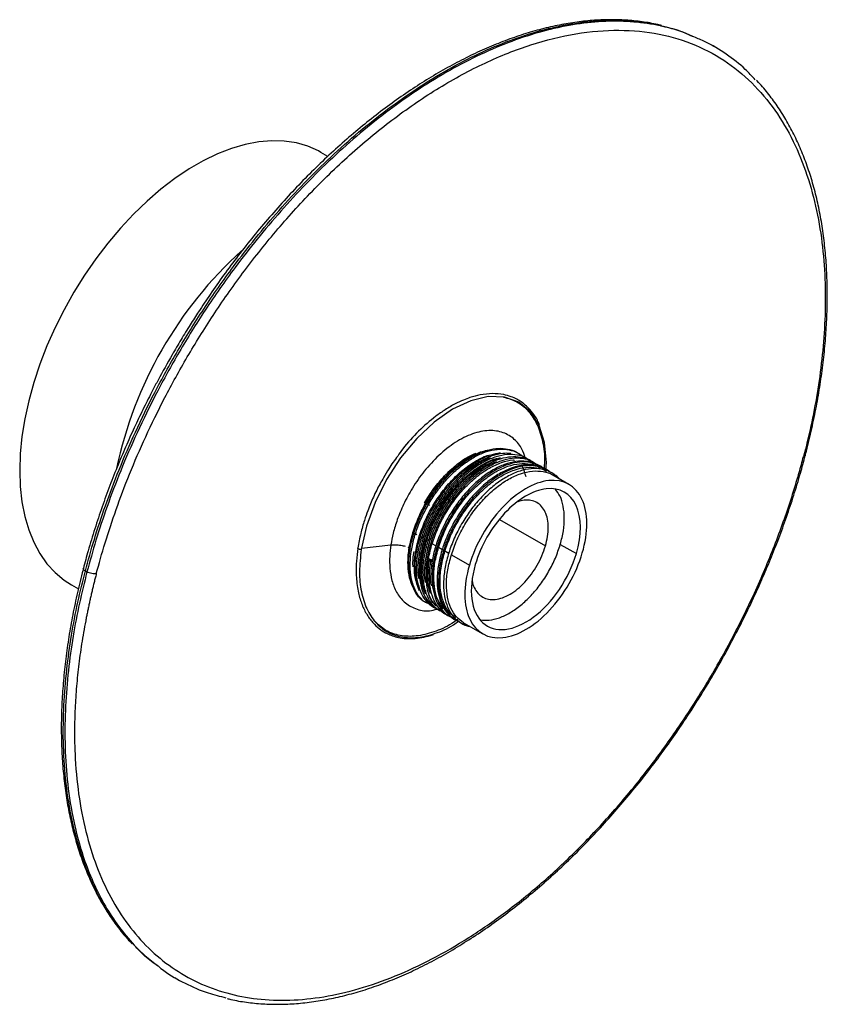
# Paper-space layout '_Isométrica' of a CAD drawing. Header units: inches. Extents: x -1.4 to 5.61, y -5.52 to 3.02.
import ezdxf

# ---------------------------------------------------------------- set-up
doc = ezdxf.new("R2010")
doc.units = ezdxf.units.IN
doc.header["$MEASUREMENT"] = 0

psp = doc.layouts.new('_Isométrica')

# ---------------------------------------------------------------- linework, layer by layer
at = {"color": 7, "linetype": 'Continuous', "lineweight": 25}
for p, q in [((4.6251, 2.7878), (4.6111, 2.7958)), ((1.2753, 1.8345), (1.2146, 1.8695)), ((2.9754, -0.7748), (2.9536, -0.7569)), ((3.367, -1.0092), (3.2284, -0.9292)), ((2.159, -1.1937), (2.1147, -1.1681)), ((2.7648, -1.3129), (3.1634, -1.543)), ((2.0466, -1.4469), (2.0127, -1.4274)), ((1.5672, -1.5634), (1.822, -1.5338)), ((2.1022, -1.479), (2.0901, -1.472)), ((2.2136, -1.5433), (2.1798, -1.5238)), ((3.2924, -1.529), (3.4316, -1.6093)), ((1.9698, -1.5541), (1.993, -1.5635)), ((2.0336, -1.5866), (2.0488, -1.5954)), ((2.0725, -1.6091), (2.1044, -1.6276)), ((2.2693, -1.5755), (2.2354, -1.5559)), ((2.325, -1.6076), (2.2911, -1.5881)), ((2.3468, -1.6202), (2.5029, -1.7103)), ((2.1601, -1.6597), (2.1282, -1.6413)), ((2.156, -1.6665), (2.1602, -1.6594)), ((2.1838, -1.6736), (2.1602, -1.6594)), ((2.1681, -1.6737), (2.1838, -1.6736)), ((-0.8288, -1.7596), (-0.8148, -1.7676)), ((-0.9502, -1.8805), (-0.8897, -1.9154)), ((2.1903, -2.0295), (2.185, -2.0246)), ((2.4526, -2.2088), (2.619, -2.3049)), ((-0.0538, -5.2851), (-0.0399, -5.2931))]:
    psp.add_line(p, q, dxfattribs=at)
at = {"color": 7, "linetype": 'Continuous', "lineweight": 25, "flags": 128}
for points in [[(1.2146, 1.8695), (1.1927, 1.8817), (1.1004, 1.9228), (1.0018, 1.9514), (0.8976, 1.9674), (0.7885, 1.9705), (0.675, 1.9608), (0.5581, 1.9384), (0.4384, 1.9034), (0.3167, 1.856), (0.1938, 1.7965), (0.0705, 1.7253), (-0.0524, 1.6429), (-0.174, 1.5498), (-0.2937, 1.4466), (-0.4107, 1.3341), (-0.5241, 1.2128), (-0.6333, 1.0836), (-0.7375, 0.9474), (-0.836, 0.8049), (-0.9283, 0.6573), (-1.0137, 0.5053), (-1.0917, 0.35), (-1.1617, 0.1924), (-1.2234, 0.0335), (-1.2762, -0.1256), (-1.3199, -0.284), (-1.3542, -0.4405), (-1.3789, -0.5942), (-1.3937, -0.7441), (-1.3987, -0.8893), (-1.3937, -1.0286), (-1.3789, -1.1614), (-1.3542, -1.2866), (-1.3199, -1.4036), (-1.2762, -1.5115), (-1.2234, -1.6096), (-1.1617, -1.6973), (-1.0917, -1.774), (-1.0137, -1.8393), (-0.9502, -1.8805)], [(3.1667, -0.8868), (3.1719, -0.8192), (3.1555, -0.6461), (3.1086, -0.4978), (3.0329, -0.38), (2.9314, -0.2973), (2.808, -0.2528), (2.6674, -0.2482), (2.5151, -0.2838), (2.3568, -0.3581), (2.1987, -0.4684), (2.0468, -0.6102), (1.907, -0.7783), (1.7846, -0.9661), (1.6844, -1.1665), (1.6102, -1.3717), (1.5648, -1.5738), (1.5648, -1.5738)]]:
    psp.add_lwpolyline(points, dxfattribs=at)
at = {"color": 7, "linetype": 'Continuous', "lineweight": 25}
psp.add_arc((2.9034, -1.605), 3.5389, 132.18629, 168.04419, dxfattribs=at)
for points, knots in [([(-0.8288, -1.7596), (-0.8037, -1.6685), (-0.752, -1.4804), (-0.6543, -1.1875), (-0.5363, -0.8764), (-0.3941, -0.5477), (-0.2256, -0.2035), (-0.0283, 0.1537), (0.1994, 0.5199), (0.428, 0.8459), (0.6485, 1.1296), (0.853, 1.3712), (1.0708, 1.6067), (1.3013, 1.8333), (1.5431, 2.0481), (1.7948, 2.2482), (2.0544, 2.4306), (2.3198, 2.5924), (2.5885, 2.7311), (2.8579, 2.8444), (3.1252, 2.9305), (3.3874, 2.9879), (3.6423, 3.0165), (3.8859, 3.0136), (4.0655, 2.9952), (4.159, 2.9688), (4.1799, 2.9629)], [0, 0, 0, 0, 0.034995, 0.0722403, 0.1118636, 0.1539837, 0.1987048, 0.2461091, 0.2962479, 0.3491318, 0.3859043, 0.4238546, 0.462943, 0.5031159, 0.5443043, 0.5864243, 0.6293772, 0.6730496, 0.7173151, 0.7620363, 0.8070664, 0.8522526, 0.8974388, 0.9424689, 0.98719, 1, 1, 1, 1]), ([(4.4519, 2.8698), (4.4176, 2.885), (4.3162, 2.9302), (4.1318, 2.9757), (3.9006, 3.0071), (3.656, 3.0081), (3.4014, 2.98), (3.1391, 2.9224), (2.8718, 2.8364), (2.6024, 2.7231), (2.3337, 2.5844), (2.0683, 2.4226), (1.8087, 2.2402), (1.557, 2.0401), (1.3152, 1.8253), (1.0848, 1.5987), (0.8669, 1.3632), (0.6624, 1.1215), (0.4419, 0.8378), (0.2133, 0.5119), (-0.0144, 0.1457), (-0.2117, -0.2115), (-0.3802, -0.5558), (-0.5224, -0.8844), (-0.6404, -1.1955), (-0.7381, -1.4885), (-0.7898, -1.6765), (-0.8148, -1.7676)], [0, 0, 0, 0, 0.021426, 0.063422, 0.10585, 0.148572, 0.191441, 0.234311, 0.277032, 0.319461, 0.361457, 0.40289, 0.443641, 0.483602, 0.522678, 0.560792, 0.597876, 0.633881, 0.668768, 0.71894, 0.766509, 0.811483, 0.853911, 0.893872, 0.931463, 0.966799, 1, 1, 1, 1]), ([(4.1704, 2.969), (4.1595, 2.9719), (4.1048, 2.9865), (4.0018, 3.0028), (3.8616, 3.0174), (3.7174, 3.0211), (3.5698, 3.0147), (3.4193, 2.9982), (3.2661, 2.9715), (3.1107, 2.9349), (2.9534, 2.8882), (2.7946, 2.8318), (2.6347, 2.7658), (2.4741, 2.6902), (2.3131, 2.6054), (2.1521, 2.5116), (1.9916, 2.409), (1.8319, 2.2978), (1.6734, 2.1784), (1.5165, 2.0511), (1.3615, 1.9163), (1.2089, 1.7743), (1.0591, 1.6255), (0.9126, 1.4706), (0.7698, 1.3102), (0.6314, 1.145), (0.4984, 0.9766), (0.3725, 0.8077), (0.2578, 0.6451), (0.1616, 0.5013), (0.0777, 0.3703), (0.0009, 0.2459), (-0.0502, 0.1583), (-0.0758, 0.1146)], [0, 0, 0, 0, 0.008559, 0.043201, 0.077879, 0.112595, 0.147346, 0.182125, 0.216928, 0.251748, 0.286577, 0.321411, 0.356245, 0.391074, 0.425893, 0.460699, 0.495487, 0.530254, 0.564995, 0.599704, 0.634373, 0.668991, 0.703539, 0.737992, 0.772307, 0.806409, 0.840154, 0.873223, 0.904754, 0.932579, 0.953268, 0.976634, 1, 1, 1, 1]), ([(-0.7338, -1.7852), (-0.6882, -1.6113), (-0.6318, -1.425), (-0.5263, -1.1274), (-0.4876, -1.0251), (-0.4023, -0.8148), (-0.3557, -0.7067), (-0.2539, -0.4854), (-0.1987, -0.3721), (-0.0787, -0.1413), (-0.014, -0.0237), (0.1254, 0.2145), (0.2002, 0.3351), (0.3602, 0.5776), (0.4455, 0.6995), (0.6265, 0.9425), (0.7223, 1.0635), (0.9241, 1.3021), (1.0301, 1.4196), (1.2516, 1.6481), (1.367, 1.7591), (1.6057, 1.9713), (1.7291, 2.0725), (1.9818, 2.2617), (2.1111, 2.3498), (2.3732, 2.5097), (2.506, 2.5815), (2.772, 2.7062), (2.9053, 2.7591), (3.1693, 2.8441), (3.3, 2.8762), (3.5557, 2.9186), (3.6807, 2.9289), (3.9221, 2.9276), (4.0385, 2.9161), (4.2604, 2.8722), (4.3659, 2.8399), (4.5642, 2.7563), (4.657, 2.705), (4.829, 2.5862), (4.9081, 2.5185), (5.0524, 2.3698), (5.1174, 2.2887), (5.2338, 2.1162), (5.2851, 2.0247), (5.3745, 1.8344), (5.4127, 1.7356), (5.4771, 1.5333), (5.5033, 1.4299), (5.545, 1.2208), (5.5605, 1.1151), (5.5822, 0.9036), (5.5884, 0.7978), (5.5928, 0.5875), (5.591, 0.4831), (5.5808, 0.277), (5.5724, 0.1753), (5.5502, -0.0246), (5.5364, -0.1227), (5.4885, -0.4109), (5.448, -0.5944), (5.4024, -0.7684)], [0, 0, 0, 0, 0.0625, 0.0625, 0.09375, 0.09375, 0.125, 0.125, 0.15625, 0.15625, 0.1875, 0.1875, 0.21875, 0.21875, 0.25, 0.25, 0.28125, 0.28125, 0.3125, 0.3125, 0.34375, 0.34375, 0.375, 0.375, 0.40625, 0.40625, 0.4375, 0.4375, 0.46875, 0.46875, 0.5, 0.5, 0.53125, 0.53125, 0.5625, 0.5625, 0.59375, 0.59375, 0.625, 0.625, 0.65625, 0.65625, 0.6875, 0.6875, 0.71875, 0.71875, 0.75, 0.75, 0.78125, 0.78125, 0.8125, 0.8125, 0.84375, 0.84375, 0.875, 0.875, 0.90625, 0.90625, 0.9375, 0.9375, 1, 1, 1, 1]), ([(4.1799, 2.9629), (4.2322, 2.951), (4.3229, 2.9304), (4.4053, 2.8928), (4.4401, 2.8769)], [0, 0, 0, 0, 0.577134, 1, 1, 1, 1]), ([(4.9839, 2.4994), (4.9554, 2.53), (4.878, 2.6131), (4.7326, 2.7233), (4.5838, 2.8174), (4.4846, 2.8568), (4.4519, 2.8698)], [0, 0, 0, 0, 0.1875097, 0.5098691, 0.8386019, 1, 1, 1, 1]), ([(5.4173, -0.7593), (5.4209, -0.7462), (5.4422, -0.6684), (5.4749, -0.5265), (5.5151, -0.3338), (5.548, -0.1422), (5.5742, 0.048), (5.5933, 0.2361), (5.6053, 0.4215), (5.6099, 0.6037), (5.6073, 0.7822), (5.5972, 0.9566), (5.5797, 1.1265), (5.5548, 1.2913), (5.5225, 1.4508), (5.4828, 1.6044), (5.4358, 1.752), (5.3814, 1.893), (5.3198, 2.0273), (5.2509, 2.1544), (5.175, 2.2744), (5.0914, 2.3856), (5.0309, 2.459), (4.9965, 2.4928), (4.9943, 2.4949)], [0, 0, 0, 0, 0.009714, 0.057617, 0.105841, 0.154326, 0.203026, 0.251902, 0.300923, 0.350068, 0.399315, 0.448651, 0.498066, 0.547551, 0.597103, 0.64672, 0.696406, 0.746167, 0.796013, 0.845961, 0.896029, 0.946247, 0.996648, 1, 1, 1, 1]), ([(-0.0758, 0.1146), (-0.1172, 0.0415), (-0.175, -0.0607), (-0.2555, -0.2135), (-0.3217, -0.3438), (-0.3969, -0.5004), (-0.4719, -0.666), (-0.5459, -0.8403), (-0.6172, -1.0209), (-0.6848, -1.2062), (-0.7477, -1.3948), (-0.8022, -1.5727), (-0.8325, -1.687), (-0.846, -1.738)], [0, 0, 0, 0, 0.122543, 0.171333, 0.252398, 0.336383, 0.426327, 0.520058, 0.616703, 0.715562, 0.816138, 0.918063, 1, 1, 1, 1]), ([(3.1121, -0.4935), (3.1062, -0.48), (3.0896, -0.4415), (3.0525, -0.3863), (3.0049, -0.3333), (2.9577, -0.296), (2.9126, -0.2689), (2.8623, -0.2465), (2.7926, -0.2271), (2.7034, -0.2191), (2.6045, -0.2296), (2.5199, -0.2521), (2.4473, -0.2793), (2.3755, -0.3127), (2.2947, -0.3595), (2.1876, -0.4341), (2.0624, -0.5445), (1.9508, -0.6634), (1.8959, -0.7424), (1.8815, -0.7633)], [0, 0, 0, 0, 0.032041, 0.091133, 0.152246, 0.20031, 0.236732, 0.28102, 0.334482, 0.41052, 0.488221, 0.549827, 0.588283, 0.638389, 0.697029, 0.753446, 0.858883, 0.96278, 1, 1, 1, 1]), ([(2.7993, -0.2521), (2.8394, -0.2635), (2.9219, -0.2871), (3.0205, -0.371), (3.097, -0.4881), (3.1422, -0.6377), (3.16, -0.7692), (3.1521, -0.8536), (3.1502, -0.8739)], [0, 0, 0, 0, 0.179661, 0.369694, 0.559726, 0.749759, 0.939792, 1, 1, 1, 1]), ([(2.9887, -0.7776), (2.9799, -0.7523), (2.9576, -0.6885), (2.8938, -0.612), (2.7981, -0.5534), (2.6744, -0.5354), (2.5318, -0.5639), (2.3821, -0.6388), (2.2387, -0.7514), (2.1125, -0.888), (2.0099, -1.0339), (1.9321, -1.1772), (1.8775, -1.3098), (1.8411, -1.4282), (1.8281, -1.5001), (1.822, -1.5338)], [0, 0, 0, 0, 0.052218, 0.13181, 0.21814, 0.309629, 0.403933, 0.498238, 0.589726, 0.676056, 0.755649, 0.827733, 0.892206, 0.949425, 1, 1, 1, 1]), ([(1.8815, -0.7633), (1.8541, -0.7991), (1.8088, -0.8584), (1.7732, -0.925), (1.759, -0.9514)], [0, 0, 0, 0, 0.603607, 1, 1, 1, 1]), ([(2.1407, -2.0417), (2.128, -2.0356), (2.093, -2.0189), (2.0488, -1.9702), (2.0087, -1.8995), (1.984, -1.8125), (1.9748, -1.7127), (1.9816, -1.6035), (2.0041, -1.4878), (2.0418, -1.3689), (2.0938, -1.2503), (2.1581, -1.136), (2.2332, -1.029), (2.3172, -0.9322), (2.4073, -0.8491), (2.5006, -0.782), (2.595, -0.7326), (2.6878, -0.7027), (2.776, -0.6927), (2.8558, -0.7049), (2.9104, -0.724), (2.9339, -0.7447), (2.9376, -0.748)], [0, 0, 0, 0, 0.030404, 0.083918, 0.136686, 0.190031, 0.24374, 0.297017, 0.349816, 0.403375, 0.457025, 0.50998, 0.563049, 0.616729, 0.670227, 0.722988, 0.776355, 0.830062, 0.883315, 0.936128, 0.9897, 1, 1, 1, 1]), ([(2.0935, -2.0062), (2.0828, -1.9962), (2.0539, -1.9694), (2.0213, -1.9059), (1.996, -1.8199), (1.9869, -1.7199), (1.9936, -1.6107), (2.016, -1.495), (2.0537, -1.3761), (2.1057, -1.2575), (2.17, -1.1432), (2.2451, -1.0362), (2.3291, -0.9394), (2.4191, -0.8563), (2.5125, -0.7891), (2.6069, -0.7397), (2.6997, -0.7097), (2.7878, -0.6997), (2.8677, -0.7118), (2.9223, -0.7309), (2.9458, -0.7516), (2.9496, -0.7549)], [0, 0, 0, 0, 0.0328246, 0.0885342, 0.1448523, 0.2015548, 0.2578014, 0.3135433, 0.3700872, 0.4267276, 0.4826344, 0.5386615, 0.5953336, 0.6518131, 0.7075155, 0.7638561, 0.8205572, 0.8767786, 0.9325349, 0.9890933, 1, 1, 1, 1]), ([(2.0127, -1.4274), (2.0281, -1.3831), (2.0589, -1.2941), (2.1275, -1.1633), (2.2091, -1.041), (2.3025, -0.9316), (2.404, -0.8389), (2.5093, -0.7684), (2.6, -0.7243), (2.6521, -0.7147), (2.6709, -0.7113)], [0, 0, 0, 0, 0.131748, 0.265031, 0.397279, 0.528579, 0.661758, 0.794417, 0.925491, 1, 1, 1, 1]), ([(2.0699, -1.9299), (2.0645, -1.9182), (2.0472, -1.8811), (2.0343, -1.8028), (2.0313, -1.6992), (2.045, -1.5866), (2.074, -1.4693), (2.1181, -1.3498), (2.1756, -1.2327), (2.2447, -1.1212), (2.3239, -1.0182), (2.4109, -0.9269), (2.5027, -0.8504), (2.5967, -0.791), (2.6882, -0.7496), (2.7455, -0.7387), (2.7728, -0.7335)], [0, 0, 0, 0, 0.03431, 0.109491, 0.184704, 0.258884, 0.33344, 0.408758, 0.483725, 0.557719, 0.63266, 0.707984, 0.782577, 0.856728, 0.931926, 1, 1, 1, 1]), ([(2.2251, -2.0893), (2.2192, -2.0875), (2.1891, -2.0784), (2.1456, -2.0422), (2.0974, -1.9817), (2.0641, -1.9031), (2.0458, -1.8105), (2.0435, -1.7062), (2.057, -1.5939), (2.086, -1.4765), (2.1301, -1.357), (2.1875, -1.2399), (2.2566, -1.1284), (2.3358, -1.0254), (2.4228, -0.934), (2.5146, -0.8576), (2.6087, -0.7977), (2.7026, -0.7568), (2.7893, -0.7351), (2.8404, -0.7369), (2.8634, -0.7378)], [0, 0, 0, 0, 0.014387, 0.073372, 0.131809, 0.189851, 0.24872, 0.307614, 0.365699, 0.424079, 0.483056, 0.541757, 0.599697, 0.658377, 0.717358, 0.775767, 0.833829, 0.892712, 0.951594, 1, 1, 1, 1]), ([(3.021, -0.7997), (3.0137, -0.7938), (2.9851, -0.7707), (2.9214, -0.7527), (2.8328, -0.7471), (2.7361, -0.7667), (2.636, -0.8087), (2.5353, -0.8721), (2.4371, -0.955), (2.3453, -1.054), (2.2626, -1.166), (2.1916, -1.2874), (2.1348, -1.4137), (2.0943, -1.5407), (2.071, -1.6642), (2.0658, -1.7801), (2.0789, -1.884), (2.1095, -1.973), (2.1577, -2.0423), (2.204, -2.0844), (2.2372, -2.0953), (2.245, -2.0978)], [0, 0, 0, 0, 0.019013, 0.075152, 0.132104, 0.189121, 0.245324, 0.301966, 0.359075, 0.415679, 0.471909, 0.528942, 0.585871, 0.641999, 0.698791, 0.755881, 0.812301, 0.868692, 0.925776, 0.982589, 1, 1, 1, 1]), ([(2.0684, -1.4595), (2.0838, -1.4153), (2.1146, -1.3263), (2.1832, -1.1955), (2.2648, -1.0731), (2.3582, -0.9638), (2.4598, -0.8707), (2.5648, -0.8017), (2.6365, -0.7634), (2.6702, -0.756), (2.6705, -0.7559)], [0, 0, 0, 0, 0.1421748, 0.286005, 0.4287191, 0.5704096, 0.7141289, 0.8572864, 0.998733, 1, 1, 1, 1]), ([(2.2745, -2.118), (2.2613, -2.1123), (2.2251, -2.097), (2.1791, -2.0505), (2.137, -1.9821), (2.11, -1.8972), (2.0985, -1.7991), (2.1031, -1.691), (2.1232, -1.5761), (2.1588, -1.4575), (2.2088, -1.3385), (2.2715, -1.2234), (2.3451, -1.1152), (2.428, -1.0167), (2.5174, -0.9315), (2.6104, -0.8619), (2.7048, -0.8099), (2.798, -0.777), (2.8869, -0.7643), (2.9685, -0.7726), (3.0388, -0.798), (3.0755, -0.8299), (3.0923, -0.8445)], [0, 0, 0, 0, 0.029896, 0.081629, 0.132631, 0.184019, 0.235868, 0.28741, 0.338342, 0.389974, 0.441805, 0.493066, 0.544166, 0.595953, 0.647673, 0.69866, 0.750073, 0.801924, 0.853445, 0.904383, 0.956031, 1, 1, 1, 1]), ([(2.1147, -1.1681), (2.1405, -1.1267), (2.1925, -1.0434), (2.2862, -0.933), (2.3868, -0.8401), (2.4801, -0.7729), (2.5378, -0.748), (2.5608, -0.738)], [0, 0, 0, 0, 0.214049, 0.43059, 0.645452, 0.858771, 1, 1, 1, 1]), ([(2.9324, -0.7477), (2.9357, -0.7483), (2.9436, -0.7498), (2.9499, -0.7543), (2.9535, -0.7569)], [0, 0, 0, 0, 0.425016, 1, 1, 1, 1]), ([(4.6471, -2.6119), (4.6884, -2.5388), (4.7463, -2.4366), (4.8268, -2.2838), (4.8929, -2.1535), (4.9682, -1.9969), (5.0432, -1.8313), (5.1171, -1.657), (5.1885, -1.4764), (5.2561, -1.2911), (5.319, -1.1025), (5.3734, -0.9246), (5.4038, -0.8103), (5.4173, -0.7593)], [0, 0, 0, 0, 0.122543, 0.171333, 0.252398, 0.336383, 0.426327, 0.520058, 0.616703, 0.715562, 0.816138, 0.918063, 1, 1, 1, 1]), ([(5.4175, -0.7594), (5.4174, -0.7599), (5.4171, -0.7618), (5.4134, -0.7654), (5.4068, -0.7672), (5.4024, -0.7684)], [0, 0, 0, 0, 0.114683, 0.42449, 1, 1, 1, 1]), ([(-0.7338, -1.7852), (-0.737, -1.7976), (-0.7434, -1.8224), (-0.7528, -1.8596), (-0.762, -1.8968), (-0.7709, -1.9339), (-0.7795, -1.9709), (-0.7879, -2.0079), (-0.7961, -2.0448), (-0.804, -2.0817), (-0.8116, -2.1185), (-0.819, -2.1552), (-0.8369, -2.2469), (-0.8623, -2.3926), (-0.8894, -2.5903), (-0.9088, -2.7848), (-0.9204, -2.9757), (-0.9241, -3.1625), (-0.9186, -3.4054), (-0.8921, -3.6967), (-0.8293, -4.023), (-0.736, -4.3228), (-0.6131, -4.5932), (-0.4618, -4.8317), (-0.2836, -5.036), (-0.0802, -5.2041), (0.1464, -5.3343), (0.3942, -5.4255), (0.6606, -5.4767), (0.9431, -5.4875), (1.2391, -5.4577), (1.5455, -5.3876), (1.8596, -5.278), (2.1783, -5.1298), (2.4984, -4.9446), (2.817, -4.724), (3.1309, -4.4702), (3.4372, -4.1856), (3.7328, -3.8731), (4.015, -3.5355), (4.281, -3.1762), (4.5282, -2.7986), (4.7166, -2.4716), (4.8557, -2.2047), (4.9539, -2.0023), (5.0459, -1.7981), (5.1313, -1.5926), (5.2099, -1.3864), (5.2657, -1.2258), (5.3029, -1.1112), (5.3245, -1.0424), (5.3452, -0.9738), (5.3651, -0.9052), (5.3843, -0.8367), (5.3964, -0.7912), (5.4024, -0.7684)], [0, 0, 0, 0, 0.002844, 0.005686, 0.008528, 0.011369, 0.01421, 0.01705, 0.019891, 0.022732, 0.025574, 0.028416, 0.03126, 0.046888, 0.062517, 0.078145, 0.093774, 0.109402, 0.125031, 0.156278, 0.187526, 0.218773, 0.25002, 0.281268, 0.312515, 0.343763, 0.37501, 0.406258, 0.437505, 0.468753, 0.5, 0.531248, 0.562495, 0.593743, 0.62499, 0.656237, 0.687485, 0.718732, 0.74998, 0.781227, 0.812475, 0.843722, 0.87497, 0.890598, 0.906227, 0.921855, 0.937483, 0.953112, 0.96874, 0.973953, 0.979162, 0.98437, 0.989578, 0.994788, 1, 1, 1, 1]), ([(2.6846, -0.7798), (2.6645, -0.7875), (2.6114, -0.808), (2.5234, -0.8656), (2.4253, -0.9477), (2.3334, -1.0469), (2.2507, -1.1588), (2.1796, -1.2802), (2.1229, -1.4065), (2.0822, -1.5336), (2.0595, -1.6566), (2.0529, -1.7569), (2.061, -1.8096), (2.0639, -1.8282)], [0, 0, 0, 0, 0.0594579, 0.1578086, 0.2569678, 0.3552518, 0.4528864, 0.5519147, 0.6507627, 0.7482205, 0.8468306, 0.9459584, 1, 1, 1, 1]), ([(2.1228, -1.9578), (2.1146, -1.9353), (2.0963, -1.8854), (2.0867, -1.7917), (2.091, -1.6839), (2.1113, -1.5689), (2.1468, -1.4502), (2.1969, -1.3313), (2.2596, -1.2162), (2.3332, -1.108), (2.4161, -1.0096), (2.5055, -0.9243), (2.5985, -0.8552), (2.6892, -0.8039), (2.747, -0.7858), (2.7741, -0.7774)], [0, 0, 0, 0, 0.064974, 0.144261, 0.223077, 0.300963, 0.379919, 0.459177, 0.537566, 0.615708, 0.6949, 0.77399, 0.851959, 0.930579, 1, 1, 1, 1]), ([(2.7381, -0.8124), (2.7143, -0.8222), (2.6573, -0.8456), (2.5658, -0.9076), (2.4683, -0.9922), (2.3775, -1.0933), (2.2962, -1.2066), (2.2268, -1.329), (2.1722, -1.4556), (2.1337, -1.5825), (2.1135, -1.7046), (2.1087, -1.799), (2.1171, -1.8463), (2.1195, -1.86)], [0, 0, 0, 0, 0.070428, 0.169234, 0.268627, 0.36692, 0.465008, 0.564363, 0.663312, 0.761001, 0.860029, 0.959351, 1, 1, 1, 1]), ([(3.0745, -0.8307), (3.0648, -0.8234), (3.0331, -0.7996), (2.9658, -0.7827), (2.8759, -0.7805), (2.7785, -0.8032), (2.6783, -0.8481), (2.5776, -0.9142), (2.4801, -0.9994), (2.3894, -1.1004), (2.3081, -1.2139), (2.2388, -1.3362), (2.1842, -1.4629), (2.1458, -1.5896), (2.1249, -1.7123), (2.1221, -1.827), (2.138, -1.9285), (2.1667, -2.0091), (2.1969, -2.0461), (2.2097, -2.0618)], [0, 0, 0, 0, 0.027042, 0.088372, 0.15059, 0.212737, 0.273998, 0.335936, 0.398242, 0.459858, 0.521345, 0.583627, 0.645655, 0.706892, 0.768969, 0.83123, 0.892648, 0.954343, 1, 1, 1, 1]), ([(2.1241, -1.4916), (2.1394, -1.4474), (2.1703, -1.3584), (2.2388, -1.2276), (2.3205, -1.1053), (2.4138, -0.9959), (2.5154, -0.903), (2.6206, -0.8334), (2.698, -0.7936), (2.7374, -0.7854), (2.7434, -0.7842)], [0, 0, 0, 0, 0.138806, 0.279229, 0.418562, 0.556895, 0.697209, 0.836975, 0.97507, 1, 1, 1, 1]), ([(3.0888, -0.8373), (3.0854, -0.8351), (3.0591, -0.8179), (2.9978, -0.8069), (2.9071, -0.8071), (2.8091, -0.8331), (2.7086, -0.8808), (2.6082, -0.9496), (2.5114, -1.037), (2.4217, -1.1399), (2.3419, -1.2546), (2.2743, -1.3779), (2.2218, -1.5047), (2.1855, -1.6314), (2.168, -1.7524), (2.1646, -1.8398), (2.1726, -1.8808), (2.1742, -1.8888)], [0, 0, 0, 0, 0.010942, 0.085121, 0.160296, 0.235215, 0.309142, 0.384049, 0.45923, 0.533425, 0.607849, 0.683072, 0.757818, 0.831787, 0.906833, 0.98193, 1, 1, 1, 1]), ([(3.1641, -0.8863), (3.1627, -0.8847), (3.1431, -0.8612), (3.0915, -0.8354), (3.0107, -0.8121), (2.9187, -0.8146), (2.821, -0.84), (2.7204, -0.8879), (2.6201, -0.9567), (2.5232, -1.0442), (2.4336, -1.147), (2.3538, -1.2619), (2.2863, -1.3851), (2.2337, -1.512), (2.1977, -1.6384), (2.1791, -1.7604), (2.1788, -1.8734), (2.1968, -1.9735), (2.2319, -2.0581), (2.2845, -2.1215), (2.3288, -2.1573), (2.3577, -2.1647), (2.3605, -2.1655)], [0, 0, 0, 0, 0.00394, 0.058784, 0.113432, 0.168814, 0.224008, 0.278471, 0.333656, 0.389042, 0.443703, 0.498532, 0.55395, 0.609016, 0.66351, 0.718797, 0.774122, 0.828653, 0.883651, 0.939075, 0.993985, 1, 1, 1, 1]), ([(2.1798, -1.5238), (2.1951, -1.4796), (2.226, -1.3906), (2.2945, -1.2598), (2.3762, -1.1374), (2.4696, -1.0279), (2.571, -0.9357), (2.6767, -0.8636), (2.7815, -0.8176), (2.8555, -0.7961), (2.8907, -0.798), (2.8947, -0.7982)], [0, 0, 0, 0, 0.1225085, 0.2464436, 0.3694169, 0.4915081, 0.6153475, 0.7387029, 0.860584, 0.984232, 1, 1, 1, 1]), ([(3.197, -0.9016), (3.1964, -0.901), (3.1768, -0.8795), (3.1249, -0.8566), (3.0428, -0.8362), (2.9497, -0.8418), (2.8515, -0.8702), (2.7508, -0.921), (2.6507, -0.9924), (2.5546, -1.0821), (2.4662, -1.1867), (2.3878, -1.3028), (2.3221, -1.4268), (2.2717, -1.5539), (2.2379, -1.68), (2.2217, -1.801), (2.2238, -1.9126), (2.2441, -2.0107), (2.2814, -2.0931), (2.3361, -2.1536), (2.3804, -2.187), (2.4084, -2.1931), (2.4101, -2.1935)], [0, 0, 0, 0, 0.001637, 0.056612, 0.111674, 0.167364, 0.222739, 0.277493, 0.333037, 0.388657, 0.443486, 0.498723, 0.554427, 0.609651, 0.664489, 0.720114, 0.775651, 0.830402, 0.885787, 0.941475, 0.996522, 1, 1, 1, 1]), ([(3.2077, -0.9072), (3.2076, -0.907), (3.1883, -0.886), (3.1368, -0.8636), (3.0547, -0.8431), (2.9616, -0.8488), (2.8634, -0.8772), (2.7627, -0.9281), (2.6625, -0.9995), (2.5665, -1.0892), (2.478, -1.1939), (2.3997, -1.31), (2.334, -1.434), (2.2836, -1.5611), (2.2499, -1.6872), (2.2337, -1.8082), (2.2359, -1.9197), (2.2561, -2.018), (2.2939, -2.0994), (2.3456, -2.162), (2.3909, -2.1853), (2.4126, -2.1965)], [0, 0, 0, 0, 0.000551, 0.055995, 0.111526, 0.167692, 0.223539, 0.27876, 0.334778, 0.390872, 0.446169, 0.501877, 0.558056, 0.613752, 0.669058, 0.725157, 0.781167, 0.836385, 0.892243, 0.948406, 1, 1, 1, 1]), ([(2.2354, -1.5559), (2.2508, -1.5117), (2.2816, -1.4227), (2.3502, -1.2919), (2.4318, -1.1696), (2.5252, -1.0601), (2.6267, -0.9677), (2.7323, -0.8962), (2.8377, -0.8483), (2.94, -0.825), (3.0327, -0.831), (3.0924, -0.8457), (3.1158, -0.8646), (3.1167, -0.8653)], [0, 0, 0, 0, 0.0992166, 0.1995886, 0.2991816, 0.3980603, 0.4983548, 0.5982573, 0.6969658, 0.7971052, 0.8972412, 0.9959482, 1, 1, 1, 1]), ([(2.9946, -0.9445), (2.9869, -0.9121), (2.9788, -0.8781), (2.9618, -0.8538), (2.961, -0.8526)], [0, 0, 0, 0, 0.952788, 1, 1, 1, 1]), ([(3.003, -0.811), (3.0229, -0.8151), (3.044, -0.8193), (3.0601, -0.8325), (3.061, -0.8332)], [0, 0, 0, 0, 0.942838, 1, 1, 1, 1]), ([(3.0087, -0.7895), (3.0155, -0.7913), (3.0247, -0.7938), (3.0318, -0.7998), (3.0337, -0.8014)], [0, 0, 0, 0, 0.735567, 1, 1, 1, 1]), ([(3.0198, -0.796), (3.0202, -0.7963), (3.0239, -0.7984), (3.0266, -0.8021), (3.029, -0.8054)], [0, 0, 0, 0, 0.109295, 1, 1, 1, 1]), ([(3.2702, -0.9533), (3.2611, -0.9434), (3.233, -0.9128), (3.1707, -0.8841), (3.0864, -0.8679), (2.9926, -0.8764), (2.8938, -0.9079), (2.793, -0.9615), (2.6932, -1.0355), (2.598, -1.1274), (2.5108, -1.2337), (2.4339, -1.3511), (2.3701, -1.4758), (2.3219, -1.603), (2.2903, -1.7286), (2.2766, -1.8487), (2.2811, -1.9586), (2.3038, -2.0548), (2.3434, -2.1346), (2.3997, -2.193), (2.451, -2.2258), (2.4858, -2.2313), (2.4936, -2.2325)], [0, 0, 0, 0, 0.025081, 0.078002, 0.131252, 0.184989, 0.2383, 0.291177, 0.344823, 0.39842, 0.451249, 0.504648, 0.558377, 0.611523, 0.664531, 0.718234, 0.771729, 0.824534, 0.878055, 0.931747, 0.984719, 1, 1, 1, 1]), ([(2.2911, -1.5881), (2.3065, -1.5438), (2.3373, -1.4548), (2.4059, -1.324), (2.4875, -1.2017), (2.5809, -1.0922), (2.6824, -0.9998), (2.7879, -0.9283), (2.8934, -0.8804), (2.9956, -0.8571), (3.0884, -0.8632), (3.1481, -0.8778), (3.1715, -0.8967), (3.1724, -0.8975)], [0, 0, 0, 0, 0.099217, 0.199589, 0.299182, 0.39806, 0.498355, 0.598257, 0.696966, 0.797105, 0.897241, 0.995948, 1, 1, 1, 1]), ([(2.3468, -1.6202), (2.3621, -1.576), (2.393, -1.487), (2.4615, -1.3562), (2.5432, -1.2339), (2.6365, -1.1244), (2.738, -1.032), (2.8435, -0.9605), (2.949, -0.9126), (3.0512, -0.8893), (3.144, -0.8953), (3.2037, -0.9099), (3.2271, -0.9289), (3.2281, -0.9296)], [0, 0, 0, 0, 0.099205, 0.199566, 0.299149, 0.398016, 0.498299, 0.598191, 0.696888, 0.797015, 0.897141, 0.995837, 1, 1, 1, 1]), ([(3.2822, -0.9602), (3.2736, -0.9495), (3.2624, -0.9355), (3.2471, -0.9282), (3.2435, -0.9265)], [0, 0, 0, 0, 0.76627, 1, 1, 1, 1]), ([(1.759, -0.9514), (1.7382, -0.9867), (1.7058, -1.0416), (1.6701, -1.1186), (1.6442, -1.1783), (1.6177, -1.2458), (1.5884, -1.3309), (1.5573, -1.44), (1.5431, -1.519), (1.5355, -1.5616)], [0, 0, 0, 0, 0.180509, 0.281098, 0.377088, 0.472174, 0.608091, 0.788398, 1, 1, 1, 1]), ([(3.4831, -1.6037), (3.5359, -1.4232), (3.5348, -1.2556), (3.4256, -1.0203), (3.3219, -0.9621), (3.0619, -0.9904), (2.9163, -1.0757), (2.6579, -1.351), (2.5556, -1.5298), (2.5029, -1.7103)], [0, 0, 0, 0, 0.25, 0.25, 0.5, 0.5, 0.75, 0.75, 1, 1, 1, 1]), ([(3.4316, -1.6093), (3.4787, -1.4478), (3.4778, -1.2979), (3.3801, -1.0873), (3.2873, -1.0352), (3.0546, -1.0605), (2.9244, -1.1369), (2.6931, -1.3832), (2.6017, -1.5432), (2.5545, -1.7047)], [0, 0, 0, 0, 0.25, 0.25, 0.5, 0.5, 0.75, 0.75, 1, 1, 1, 1]), ([(3.2924, -1.529), (3.3024, -1.4893), (3.3224, -1.4099), (3.33, -1.2977), (3.3201, -1.1965), (3.2942, -1.1109), (3.264, -1.0697), (3.2496, -1.0502)], [0, 0, 0, 0, 0.203862, 0.407724, 0.611587, 0.815449, 1, 1, 1, 1]), ([(2.4038, -1.1943), (2.3831, -1.2246), (2.3349, -1.2952), (2.276, -1.4168), (2.2258, -1.5517), (2.2088, -1.6392), (2.2003, -1.6829)], [0, 0, 0, 0, 0.200669, 0.467112, 0.733556, 1, 1, 1, 1]), ([(3.1634, -1.543), (3.1704, -1.515), (3.1846, -1.459), (3.1899, -1.3798), (3.1831, -1.3081), (3.1635, -1.2467), (3.132, -1.198), (3.0898, -1.1638), (3.0385, -1.1459), (2.9822, -1.1431), (2.9417, -1.1547), (2.9225, -1.1601)], [0, 0, 0, 0, 0.112273, 0.224546, 0.336818, 0.449091, 0.561364, 0.673637, 0.78591, 0.898182, 1, 1, 1, 1]), ([(2.0497, -1.9539), (2.0349, -1.9333), (2.0032, -1.8891), (1.9765, -1.7959), (1.9672, -1.684), (1.9775, -1.5594), (2.001, -1.4712), (2.0127, -1.4274)], [0, 0, 0, 0, 0.177524, 0.381822, 0.587618, 0.79501, 1, 1, 1, 1]), ([(1.822, -1.5338), (1.8179, -1.5668), (1.8092, -1.6372), (1.8115, -1.7419), (1.8295, -1.8488), (1.8699, -1.9501), (1.937, -2.0364), (2.0339, -2.0924), (2.1323, -2.1133), (2.2009, -2.0967), (2.2227, -2.0914)], [0, 0, 0, 0, 0.092894, 0.197992, 0.316415, 0.448816, 0.595009, 0.753577, 0.92162, 1, 1, 1, 1]), ([(1.822, -1.5338), (1.8356, -1.5329), (1.8636, -1.531), (1.9074, -1.5353), (1.9339, -1.5425), (1.9458, -1.5457)], [0, 0, 0, 0, 0.345548, 0.708489, 1, 1, 1, 1]), ([(2.052, -1.8807), (2.0459, -1.863), (2.029, -1.8143), (2.0235, -1.7155), (2.033, -1.5917), (2.0567, -1.5034), (2.0684, -1.4595)], [0, 0, 0, 0, 0.160116, 0.43972, 0.721491, 1, 1, 1, 1]), ([(2.122, -1.9563), (2.1213, -1.9552), (2.1047, -1.9292), (2.0889, -1.8591), (2.0782, -1.7486), (2.0889, -1.6236), (2.1124, -1.5355), (2.1241, -1.4916)], [0, 0, 0, 0, 0.010803, 0.256514, 0.504026, 0.753457, 1, 1, 1, 1]), ([(2.1663, -1.9545), (2.159, -1.9338), (2.1408, -1.8822), (2.1347, -1.7798), (2.1444, -1.6559), (2.168, -1.5677), (2.1798, -1.5238)], [0, 0, 0, 0, 0.1828821, 0.4549071, 0.7290405, 1, 1, 1, 1]), ([(2.5972, -2.1835), (2.6229, -2.1858), (2.6755, -2.1906), (2.7644, -2.1683), (2.8572, -2.1248), (2.9501, -2.0597), (3.0393, -1.9762), (3.1214, -1.8773), (3.1929, -1.767), (3.2525, -1.6491), (3.2791, -1.569), (3.2924, -1.529)], [0, 0, 0, 0, 0.106906, 0.218542, 0.330179, 0.441816, 0.553453, 0.66509, 0.776726, 0.888363, 1, 1, 1, 1]), ([(1.5355, -1.5616), (1.5306, -1.5994), (1.5216, -1.6691), (1.5196, -1.7588), (1.5231, -1.8352), (1.531, -1.9014), (1.5468, -1.9804), (1.5743, -2.0654), (1.6196, -2.152), (1.6732, -2.2195), (1.7309, -2.2693), (1.7846, -2.3014), (1.8366, -2.3232), (1.8917, -2.3385), (1.9569, -2.3472), (2.0312, -2.3466), (2.1078, -2.3334), (2.1607, -2.3229), (2.1886, -2.3104), (2.191, -2.3094)], [0, 0, 0, 0, 0.071501, 0.132139, 0.178529, 0.229639, 0.275792, 0.358963, 0.440558, 0.522595, 0.589088, 0.6506, 0.696515, 0.744442, 0.8063, 0.871801, 0.9345, 0.994425, 1, 1, 1, 1]), ([(1.5648, -1.5738), (1.5625, -1.574), (1.5589, -1.5743), (1.5536, -1.5738), (1.5495, -1.5729), (1.5457, -1.5718), (1.5415, -1.5699), (1.5374, -1.5672), (1.5354, -1.5641), (1.5353, -1.5617), (1.5361, -1.5599), (1.5374, -1.5585), (1.5387, -1.5579), (1.5392, -1.5576)], [0, 0, 0, 0, 0.142754, 0.219255, 0.296984, 0.374235, 0.449362, 0.587464, 0.725566, 0.800693, 0.877944, 0.955673, 1, 1, 1, 1]), ([(1.5648, -1.5738), (1.5577, -1.6388), (1.5435, -1.7686), (1.5617, -1.9423), (1.6085, -2.0917), (1.6847, -2.2102), (1.7868, -2.2935), (1.911, -2.3381), (2.0526, -2.3432), (2.2058, -2.3054), (2.3274, -2.2543), (2.395, -2.2057), (2.4098, -2.195)], [0, 0, 0, 0, 0.107729, 0.215458, 0.323187, 0.430916, 0.538645, 0.646374, 0.754103, 0.861832, 0.969561, 1, 1, 1, 1]), ([(2.02, -1.5901), (2.0142, -1.6333), (2.0079, -1.6808), (2.0128, -1.7215), (2.0132, -1.7252)], [0, 0, 0, 0, 0.909909, 1, 1, 1, 1]), ([(2.276, -2.0882), (2.2599, -2.0659), (2.2268, -2.02), (2.1992, -1.9246), (2.1899, -1.8125), (2.2002, -1.6879), (2.2237, -1.5998), (2.2354, -1.5559)], [0, 0, 0, 0, 0.1901594, 0.3913189, 0.5939536, 0.798159, 1, 1, 1, 1]), ([(2.3834, -2.1649), (2.3665, -2.1529), (2.3269, -2.1246), (2.2843, -2.0527), (2.2546, -1.9572), (2.2456, -1.8445), (2.2558, -1.7201), (2.2794, -1.6319), (2.2911, -1.5881)], [0, 0, 0, 0, 0.13025, 0.305287, 0.47785, 0.651678, 0.826853, 1, 1, 1, 1]), ([(2.4529, -2.2083), (2.431, -2.193), (2.3864, -2.1616), (2.3399, -2.085), (2.3103, -1.9893), (2.3013, -1.8767), (2.3115, -1.7523), (2.3351, -1.6641), (2.3468, -1.6202)], [0, 0, 0, 0, 0.161318, 0.330103, 0.496502, 0.66412, 0.833038, 1, 1, 1, 1]), ([(2.5029, -1.7103), (2.4501, -1.8909), (2.4512, -2.0584), (2.5604, -2.2938), (2.6642, -2.3519), (2.9241, -2.3237), (3.0698, -2.2384), (3.3282, -1.9631), (3.4304, -1.7843), (3.4831, -1.6037)], [0, 0, 0, 0, 0.25, 0.25, 0.5, 0.5, 0.75, 0.75, 1, 1, 1, 1]), ([(2.5545, -1.7047), (2.4909, -1.9223), (2.5158, -2.1143), (2.7235, -2.3024), (2.8907, -2.2842), (3.2256, -2.0372), (3.368, -1.8269), (3.4316, -1.6093)], [0, 0, 0, 0, 0.333333, 0.333333, 0.666667, 0.666667, 1, 1, 1, 1]), ([(2.5266, -1.8433), (2.5266, -1.8434), (2.5289, -1.8672), (2.5451, -1.9059), (2.5754, -1.9555), (2.6179, -1.9894), (2.669, -2.0077), (2.7274, -2.0094), (2.7906, -1.9945), (2.8563, -1.9635), (2.9218, -1.9177), (2.9847, -1.8587), (3.0427, -1.7889), (3.0931, -1.711), (3.1353, -1.6278), (3.154, -1.5713), (3.1634, -1.543)], [0, 0, 0, 0, 0.000261, 0.077164, 0.154067, 0.23097, 0.307873, 0.384776, 0.461679, 0.538582, 0.615485, 0.692388, 0.769291, 0.846194, 0.923097, 1, 1, 1, 1]), ([(2.1663, -1.9545), (2.1598, -1.9302), (2.1457, -1.8764), (2.1417, -1.7788), (2.1513, -1.7038), (2.156, -1.6665)], [0, 0, 0, 0, 0.292762, 0.648553, 1, 1, 1, 1]), ([(2.3639, -2.1624), (2.3519, -2.1595), (2.315, -2.1507), (2.2647, -2.1142), (2.2148, -2.0558), (2.1793, -1.9795), (2.159, -1.8888), (2.1535, -1.7862), (2.1632, -1.711), (2.1681, -1.6737)], [0, 0, 0, 0, 0.075121, 0.230347, 0.384455, 0.536986, 0.691691, 0.846792, 1, 1, 1, 1]), ([(2.156, -1.6665), (2.1559, -1.6667), (2.1557, -1.6672), (2.1557, -1.668), (2.1562, -1.6694), (2.1583, -1.6714), (2.1622, -1.6729), (2.1656, -1.6736), (2.1672, -1.6736), (2.1681, -1.6737)], [0, 0, 0, 0, 0.084242, 0.167171, 0.251413, 0.500201, 0.748989, 0.874495, 1, 1, 1, 1]), ([(2.1846, -1.6681), (2.1833, -1.6681), (2.1816, -1.668), (2.1783, -1.6672), (2.1765, -1.6665), (2.1739, -1.6649), (2.173, -1.664), (2.1722, -1.6623), (2.1723, -1.6615), (2.1726, -1.6609)], [0, 0, 0, 0, 0.25, 0.25, 0.5, 0.5, 0.75, 0.75, 1, 1, 1, 1]), ([(2.2003, -1.6829), (2.1956, -1.7253), (2.1862, -1.8102), (2.199, -1.9224), (2.2207, -2.0035), (2.2448, -2.038), (2.2516, -2.0479)], [0, 0, 0, 0, 0.2943132, 0.5886264, 0.8829395, 1, 1, 1, 1]), ([(-0.846, -1.738), (-0.8496, -1.7511), (-0.8709, -1.8289), (-0.9037, -1.9708), (-0.9438, -2.1635), (-0.9768, -2.3551), (-1.003, -2.5453), (-1.0221, -2.7334), (-1.034, -2.9188), (-1.0387, -3.101), (-1.036, -3.2795), (-1.026, -3.4539), (-1.0085, -3.6238), (-0.9836, -3.7886), (-0.9513, -3.9481), (-0.9116, -4.1017), (-0.8645, -4.2493), (-0.8101, -4.3903), (-0.7485, -4.5246), (-0.6796, -4.6517), (-0.6038, -4.7717), (-0.5202, -4.8829), (-0.4596, -4.9563), (-0.4252, -4.9901), (-0.4231, -4.9922)], [0, 0, 0, 0, 0.0097139, 0.0576168, 0.1058408, 0.1543262, 0.2030257, 0.2519015, 0.3009234, 0.3500675, 0.3993149, 0.4486513, 0.4980661, 0.5475511, 0.5971026, 0.6467199, 0.6964058, 0.7461668, 0.7960133, 0.8459606, 0.8960294, 0.946247, 0.9966478, 1, 1, 1, 1]), ([(-0.4127, -4.9967), (-0.4327, -4.9768), (-0.5008, -4.9088), (-0.6, -4.7724), (-0.7093, -4.592), (-0.7999, -4.3991), (-0.885, -4.1661), (-0.9558, -3.8897), (-1.0037, -3.5692), (-1.0231, -3.2479), (-1.0184, -2.9308), (-0.9935, -2.6216), (-0.9518, -2.3231), (-0.8979, -2.0374), (-0.8513, -1.8502), (-0.8288, -1.7596)], [0, 0, 0, 0, 0.032104, 0.109389, 0.184588, 0.257596, 0.328339, 0.430078, 0.526535, 0.617731, 0.703766, 0.784797, 0.861024, 0.932677, 1, 1, 1, 1]), ([(-0.8148, -1.7676), (-0.8374, -1.8583), (-0.884, -2.0455), (-0.9379, -2.3311), (-0.9796, -2.6296), (-1.0045, -2.9388), (-1.0092, -3.2559), (-0.9897, -3.5772), (-0.9419, -3.8977), (-0.871, -4.1741), (-0.786, -4.4072), (-0.6953, -4.5998), (-0.5867, -4.7814), (-0.459, -4.9481), (-0.3298, -5.085), (-0.2365, -5.1556), (-0.1979, -5.1848)], [0, 0, 0, 0, 0.06103, 0.125984, 0.195085, 0.268541, 0.346532, 0.429203, 0.516643, 0.60887, 0.673, 0.739183, 0.807352, 0.877411, 0.949242, 1, 1, 1, 1]), ([(-0.8288, -1.7596), (-0.8335, -1.7564), (-0.8408, -1.7516), (-0.8455, -1.7452), (-0.8472, -1.741), (-0.8465, -1.7388), (-0.8462, -1.7379)], [0, 0, 0, 0, 0.4100833, 0.6308384, 0.8562782, 1, 1, 1, 1]), ([(-0.7338, -1.7852), (-0.7384, -1.7859), (-0.7443, -1.7863), (-0.758, -1.7855), (-0.7659, -1.7844), (-0.7817, -1.781), (-0.7897, -1.7787), (-0.8038, -1.7734), (-0.8099, -1.7704), (-0.8148, -1.7676)], [0, 0, 0, 0, 0.25, 0.25, 0.5, 0.5, 0.75, 0.75, 1, 1, 1, 1]), ([(2.2184, -2.0617), (2.2128, -2.0573), (2.1855, -2.0361), (2.1581, -1.9902), (2.1449, -1.9418), (2.1405, -1.9258)], [0, 0, 0, 0, 0.146221, 0.716845, 1, 1, 1, 1]), ([(2.1157, -1.9997), (2.1145, -1.9988), (2.1097, -1.9953), (2.1068, -1.9893), (2.1045, -1.9847)], [0, 0, 0, 0, 0.244173, 1, 1, 1, 1]), ([(2.2679, -2.1136), (2.2526, -2.1075), (2.2189, -2.094), (2.1937, -2.0664), (2.18, -2.0514)], [0, 0, 0, 0, 0.454921, 1, 1, 1, 1]), ([(2.319, -2.1461), (2.3181, -2.1458), (2.2929, -2.1388), (2.2645, -2.1185), (2.2429, -2.0914), (2.2375, -2.0846)], [0, 0, 0, 0, 0.0259512, 0.7552476, 1, 1, 1, 1]), ([(2.2474, -2.0787), (2.2559, -2.0906), (2.2803, -2.1248), (2.3155, -2.1432), (2.3384, -2.1552)], [0, 0, 0, 0, 0.348434, 1, 1, 1, 1]), ([(2.4017, -2.1794), (2.385, -2.1914), (2.316, -2.2412), (2.193, -2.2932), (2.0404, -2.3309), (1.8999, -2.3253), (1.7749, -2.2829), (1.7109, -2.2228), (1.6789, -2.1927)], [0, 0, 0, 0, 0.0597737, 0.2479278, 0.4360818, 0.6242359, 0.8123899, 1, 1, 1, 1]), ([(2.4108, -2.1943), (2.4119, -2.1955), (2.4312, -2.2164), (2.4634, -2.2326), (2.498, -2.2382), (2.5057, -2.2394)], [0, 0, 0, 0, 0.043067, 0.786708, 1, 1, 1, 1]), ([(0.4009, -5.4663), (0.4117, -5.4692), (0.4665, -5.4838), (0.5695, -5.5001), (0.7096, -5.5147), (0.8539, -5.5184), (1.0014, -5.512), (1.152, -5.4955), (1.3051, -5.4688), (1.4606, -5.4322), (1.6179, -5.3855), (1.7767, -5.3291), (1.9366, -5.2631), (2.0972, -5.1875), (2.2582, -5.1028), (2.4191, -5.0089), (2.5796, -4.9063), (2.7393, -4.7951), (2.8978, -4.6757), (3.0548, -4.5484), (3.2097, -4.4136), (3.3623, -4.2716), (3.5121, -4.1228), (3.6586, -3.9679), (3.8014, -3.8075), (3.9398, -3.6423), (4.0729, -3.4739), (4.1988, -3.305), (4.3134, -3.1424), (4.4096, -2.9986), (4.4935, -2.8676), (4.5703, -2.7432), (4.6215, -2.6556), (4.6471, -2.6119)], [0, 0, 0, 0, 0.008559, 0.043201, 0.077879, 0.112595, 0.147346, 0.182125, 0.216928, 0.251748, 0.286577, 0.321411, 0.356245, 0.391074, 0.425893, 0.460699, 0.495487, 0.530254, 0.564995, 0.599704, 0.634373, 0.668991, 0.703539, 0.737992, 0.772307, 0.806409, 0.840154, 0.873223, 0.904754, 0.932579, 0.953268, 0.976634, 1, 1, 1, 1]), ([(-0.21, -5.1782), (-0.2496, -5.1491), (-0.322, -5.0957), (-0.3844, -5.0276), (-0.4127, -4.9967)], [0, 0, 0, 0, 0.546876, 1, 1, 1, 1]), ([(-0.1979, -5.1848), (-0.1811, -5.1986), (-0.1088, -5.2577), (0.0359, -5.3374), (0.2151, -5.4177), (0.3393, -5.4477), (0.3914, -5.4602)], [0, 0, 0, 0, 0.099278, 0.426923, 0.760056, 1, 1, 1, 1])]:
    psp.add_open_spline(points, degree=3, knots=knots, dxfattribs=at)

doc.saveas('drawing.dxf')
